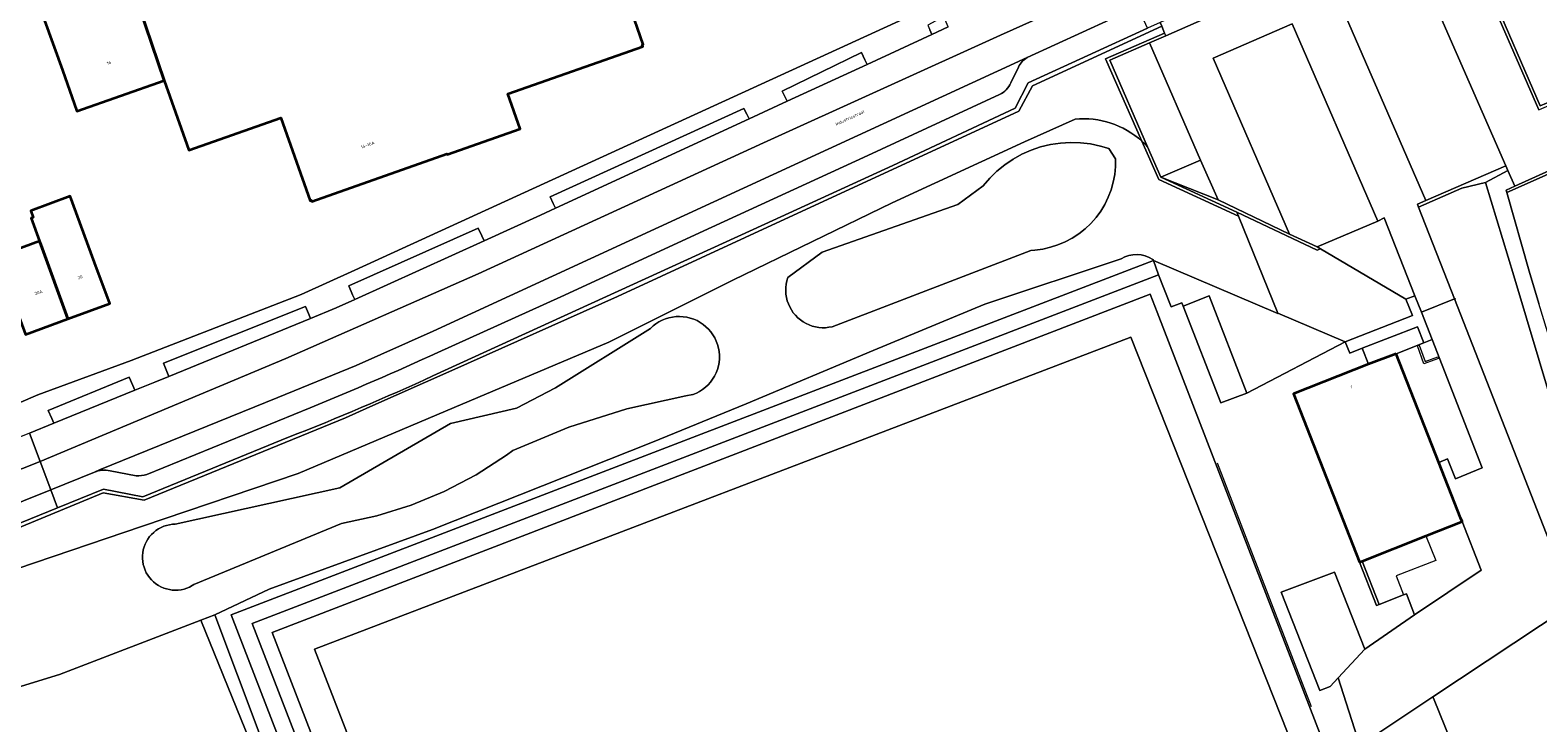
# Model space of a CAD drawing. Header units: metres. Extents: x 197700 to 204338, y 317132 to 325229.
# Tile 242 of 256: x 200248 to 200421, y 318650 to 318729. Entities that reach past the tile are written whole.
import ezdxf
from ezdxf.enums import TextEntityAlignment as Align

# ---------------------------------------------------------------- set-up
doc = ezdxf.new("R2010")
doc.units = ezdxf.units.M
for name, color, linetype, lineweight in [('B-WE-GR-BEPLANTING_CULTUUR_BODEMBEDEKKER-GV', 90, 'Continuous', 18), ('B-WE-GR-BEPLANTING_CULTUUR_BOSPLANTSOEN-GV', 90, 'Continuous', 18), ('B-WE-GR-BEPLANTING_CULTUUR_HEESTERS-GV', 90, 'Continuous', 18), ('B-WE-IE-TERREINAFSCHEIDING_KUNSTMATIG_HEKWERK-G', 20, 'IE-TERREINAFSCHEIDING-KUNSTMATIG', 18), ('B-WE-IE-TERREINAFSCHEIDING_KUNSTMATIG_MUUR-G', 90, 'IE-TERREINAFSCHEIDING-KUNSTMATIG-DICHT', 18), ('B-WE-IE-TERREINAFSCHEIDING_KUNSTMATIG_MUUR-GV', 90, 'Continuous', 18), ('B-WE-OG-BEBOUWING-GV', 7, 'Continuous', 35), ('B-WE-OG-BEBOUWING-T18', 10, 'Continuous', 18), ('B-WE-OG-TERREIN_CULTUURSCHEIDING-GV', 7, 'Continuous', 18), ('B-WE-OG-TERREIN_ERF-GV', 7, 'Continuous', 18), ('B-WE-OG-TOPOGRAFIE-T18', 10, 'Continuous', 18), ('B-WE-VH-VERHARDING_ASFALT-GV', 252, 'Continuous', 18), ('B-WE-VH-VERHARDING_BETONSTRAATSTEEN-GV', 252, 'Continuous', 18), ('B-WE-VH-VERHARDING_GESLOTEN-GV', 252, 'Continuous', 18), ('B-WE-VH-VERHARDING_OPEN-GV', 252, 'Continuous', 18), ('B-WE-VH-VERHARDING_TEGEL-GV', 252, 'Continuous', 18)]:
    doc.layers.add(name, color=color, linetype=linetype, lineweight=lineweight)
doc.styles.add('NLCS-ISO-M200-T18', font='NLCS-ISO.ttf', dxfattribs={"height": 0.36})
doc.linetypes.add('IE-TERREINAFSCHEIDING-KUNSTMATIG', pattern='A,4,[82,NLCS.SHX,S=0.75,R=90,X=0,Y=0],4,-2', length=10)
doc.linetypes.add('IE-TERREINAFSCHEIDING-KUNSTMATIG-DICHT', pattern='A,8,-1,[82,NLCS.SHX,S=0.75,R=90,X=0,Y=0],-1', length=10)

msp = doc.modelspace()

# ---------------------------------------------------------------- linework, layer by layer
at = {"layer": 'B-WE-GR-BEPLANTING_CULTUUR_BODEMBEDEKKER-GV'}
msp.add_lwpolyline([(200376.702, 318715.874, 0.0230179), (200376.042, 318716.52)], format="xyb", dxfattribs=at)
for points in [[(200376.042, 318716.52), (200377.992, 318712.096)], [(200377.992, 318712.096), (200387.145, 318707.893), (200386.953, 318708.367), (200378.239, 318712.368), (200376.702, 318715.874)]]:
    msp.add_lwpolyline(points, dxfattribs=at)
at = {"layer": 'B-WE-GR-BEPLANTING_CULTUUR_BOSPLANTSOEN-GV'}
for points in [[(200335.311, 318700.478), (200335.232, 318700.1), (200335.187, 318699.716), (200335.176, 318699.33), (200335.2, 318698.944), (200335.259, 318698.562), (200335.351, 318698.186), (200335.476, 318697.82), (200335.634, 318697.467), (200335.822, 318697.13), (200336.04, 318696.811), (200336.286, 318696.512), (200336.557, 318696.237), (200336.852, 318695.986), (200337.167, 318695.764), (200337.502, 318695.57), (200337.853, 318695.407), (200338.216, 318695.276), (200338.59, 318695.178), (200338.971, 318695.113), (200339.357, 318695.083), (200339.743, 318695.088), (200340.128, 318695.127), (200340.489, 318695.196), (200363.283, 318703.966), (200363.762, 318703.997), (200364.662, 318704.116), (200365.548, 318704.316), (200366.413, 318704.593), (200367.249, 318704.947), (200368.05, 318705.375), (200368.81, 318705.872), (200369.522, 318706.435), (200370.182, 318707.059), (200370.783, 318707.74), (200371.32, 318708.472), (200371.79, 318709.248), (200372.189, 318710.064), (200372.514, 318710.912), (200372.761, 318711.786), (200372.929, 318712.678), (200373.017, 318713.582), (200373.024, 318714.49), (200372.245, 318715.659), (200371.292, 318715.946), (200370.16, 318716.187), (200369.01, 318716.325), (200367.853, 318716.36), (200366.698, 318716.292), (200365.553, 318716.12), (200364.428, 318715.847), (200363.332, 318715.475), (200362.274, 318715.006), (200361.261, 318714.445), (200360.303, 318713.795), (200359.407, 318713.063), (200358.58, 318712.253), (200357.828, 318711.372), (200354.93, 318709.226), (200339.345, 318703.769), (200335.424, 318700.848)], [(200324.514, 318687.401), (200324.544, 318687.412), (200324.925, 318687.573), (200325.29, 318687.768), (200325.636, 318687.994), (200325.961, 318688.25), (200326.262, 318688.535), (200326.536, 318688.845), (200326.781, 318689.178), (200326.995, 318689.532), (200327.177, 318689.903), (200327.325, 318690.29), (200327.438, 318690.688), (200327.515, 318691.094), (200327.555, 318691.506), (200327.558, 318691.92), (200327.525, 318692.332), (200327.454, 318692.74), (200327.348, 318693.139), (200327.206, 318693.528), (200327.03, 318693.903), (200326.822, 318694.26), (200326.582, 318694.597), (200326.313, 318694.911), (200326.017, 318695.201), (200325.696, 318695.462), (200325.354, 318695.694), (200324.992, 318695.894), (200324.613, 318696.061), (200324.221, 318696.194), (200323.819, 318696.291), (200323.41, 318696.352), (200322.997, 318696.376), (200322.583, 318696.363), (200322.173, 318696.313), (200321.768, 318696.227), (200321.373, 318696.105), (200320.99, 318695.948), (200320.623, 318695.757), (200320.274, 318695.535), (200319.947, 318695.282), (200319.643, 318695.001), (200308.758, 318688.177), (200304.277, 318685.839), (200296.679, 318684.085), (200284.015, 318676.679), (200265.116, 318672.52), (200264.777, 318672.504), (200264.442, 318672.457), (200264.111, 318672.38), (200263.789, 318672.274), (200263.478, 318672.14), (200263.179, 318671.979), (200262.897, 318671.791), (200262.632, 318671.579), (200262.387, 318671.345), (200262.165, 318671.089), (200261.966, 318670.814), (200261.792, 318670.523), (200261.645, 318670.218), (200261.526, 318669.9), (200261.435, 318669.573), (200261.375, 318669.24), (200261.344, 318668.902), (200261.344, 318668.563), (200261.374, 318668.225), (200261.434, 318667.891), (200261.523, 318667.564), (200261.641, 318667.246), (200261.788, 318666.94), (200261.961, 318666.649), (200262.159, 318666.374), (200262.381, 318666.118), (200262.626, 318665.882), (200262.89, 318665.67), (200263.172, 318665.482), (200263.47, 318665.32), (200263.781, 318665.185), (200264.103, 318665.078), (200264.433, 318665.001), (200264.769, 318664.953), (200265.108, 318664.936), (200265.446, 318664.949), (200265.783, 318664.992), (200266.114, 318665.065), (200266.437, 318665.167), (200266.75, 318665.298), (200267.05, 318665.456), (200267.236, 318665.573), (200284.186, 318672.589), (200288.226, 318673.467), (200292.171, 318674.701), (200295.99, 318676.284), (200299.652, 318678.201), (200303.129, 318680.438), (200303.863, 318680.969), (200310.284, 318683.658), (200316.919, 318685.762), (200323.716, 318687.266)]]:
    msp.add_lwpolyline(points, close=True, dxfattribs=at)
at = {"layer": 'B-WE-GR-BEPLANTING_CULTUUR_HEESTERS-GV'}
for points in [[(200423.492, 318720.908), (200423.776, 318720.851), (200425.623, 318715.168), (200425.002, 318713.354), (200424.486, 318713.151), (200424.251, 318713.81), (200424.033, 318713.678), (200418.843, 318711.346), (200417.86, 318710.894), (200417.938, 318710.618), (200424.057, 318713.314), (200424.277, 318712.694), (200425.28, 318713.084), (200425.985, 318715.174), (200423.943, 318721.474), (200421.773, 318720.574), (200415.966, 318733.923), (200411.256, 318744.749)], [(200396.021, 318738.684), (200396.975, 318736.483), (200411.69, 318742.873), (200421.588, 318720.118), (200421.946, 318720.267), (200423.492, 318720.908)], [(200376.928, 318727.796), (200378.778, 318728.607), (200378.647, 318728.931), (200371.875, 318725.977), (200376.042, 318716.52)], [(200376.702, 318715.874), (200372.352, 318725.798), (200376.928, 318727.796)]]:
    msp.add_lwpolyline(points, dxfattribs=at)
for points in [[(200387.17, 318734.29), (200379.125, 318730.591), (200378.156, 318730.148), (200378.324, 318729.731), (200378.647, 318728.931), (200378.778, 318728.607), (200387.924, 318732.615)], [(200351.7, 318729.305), (200351.936, 318728.752), (200353.831, 318729.627), (200353.596, 318730.179), (200353.318, 318730.831), (200351.472, 318729.841)], [(200335.077, 318721.631), (200335.341, 318721.092), (200344.512, 318725.325), (200344.258, 318725.869), (200343.872, 318726.696), (200334.764, 318722.267)], [(200308.733, 318708.81), (200330.987, 318719.082), (200330.711, 318719.616), (200330.368, 318720.279), (200308.148, 318710.123), (200308.489, 318709.357)], [(200384.817, 318709.776), (200382.779, 318714.342), (200378.239, 318712.368)], [(200417.828, 318713.673), (200408.631, 318709.689), (200407.672, 318709.283), (200407.81, 318708.93), (200412.761, 318711.102), (200415.479, 318711.763), (200418.065, 318713.13)], [(200378.239, 318712.368), (200386.953, 318708.367), (200396.158, 318703.997), (200396.528, 318704.157), (200396.149, 318704.381), (200393.006, 318705.835), (200384.817, 318709.776)], [(200407.384, 318698.764), (200403.861, 318707.708), (200403.116, 318707.331), (200396.149, 318704.381), (200396.528, 318704.157), (200406.355, 318698.359)], [(200299.865, 318706.508), (200285.016, 318699.907), (200285.464, 318698.879), (200285.704, 318698.329), (200300.55, 318705.078), (200300.291, 318705.619)], [(200280.642, 318696.159), (200280.408, 318696.711), (200280.07, 318697.507), (200263.762, 318691.008), (200264.141, 318690.04), (200264.359, 318689.481)], [(200259.832, 318689.41), (200250.536, 318685.591), (200250.927, 318684.659), (200251.159, 318684.105), (200260.474, 318687.895), (200260.24, 318688.448)]]:
    msp.add_lwpolyline(points, close=True, dxfattribs=at)
msp.add_lwpolyline([(200376.042, 318716.52, -0.0230179), (200376.702, 318715.874)], format="xyb", dxfattribs=at)
at = {"layer": 'B-WE-IE-TERREINAFSCHEIDING_KUNSTMATIG_HEKWERK-G'}
for points in [[(200408.127, 318696.865), (200411.931, 318698.389)], [(200411.931, 318698.389), (200412.078, 318698.448)], [(200384.703, 318679.56), (200395.488, 318651.593)]]:
    msp.add_lwpolyline(points, dxfattribs=at)
at = {"layer": 'B-WE-IE-TERREINAFSCHEIDING_KUNSTMATIG_MUUR-G'}
for points in [[(200407.664, 318692.997), (200407.871, 318693.071)], [(200408.408, 318690.917), (200407.664, 318692.997)], [(200407.871, 318693.071), (200408.54, 318691.202)], [(200408.54, 318691.202), (200410.016, 318691.757)], [(200410.016, 318691.757), (200410.093, 318691.551)], [(200410.093, 318691.551), (200408.408, 318690.917)], [(200408.632, 318671.171), (200409.773, 318668.359)], [(200409.773, 318668.359), (200405.241, 318666.592)], [(200405.241, 318666.592), (200406.087, 318664.411)], [(200406.087, 318664.411), (200406.402, 318664.516)]]:
    msp.add_lwpolyline(points, dxfattribs=at)
at = {"layer": 'B-WE-IE-TERREINAFSCHEIDING_KUNSTMATIG_MUUR-GV'}
msp.add_lwpolyline([(200402.978, 318663.183), (200403.278, 318663.3), (200401.329, 318668.28), (200401.03, 318668.161)], close=True, dxfattribs=at)
at = {"layer": 'B-WE-OG-BEBOUWING-GV'}
for points in [[(200263.84, 318723.493), (200260.295, 318733.992), (200250.121, 318730.389), (200252.154, 318724.681), (200253.813, 318719.965)], [(200249.67, 318704.645), (200252.763, 318696.104), (200257.586, 318697.879), (200255.859, 318702.571), (200253.054, 318710.19), (200248.519, 318708.521), (200248.802, 318707.742), (200248.567, 318707.657), (200249.533, 318705.02)], [(200252.763, 318696.104), (200249.67, 318704.645), (200249.533, 318705.02), (200244.645, 318703.221), (200246.194, 318699.014), (200247.921, 318694.322)], [(200405.224, 318692.101), (200402.067, 318690.908), (200393.435, 318687.501), (200401.03, 318668.161), (200401.329, 318668.28), (200408.632, 318671.171), (200412.787, 318672.816), (200412.611, 318673.264), (200410.119, 318679.619)]]:
    msp.add_lwpolyline(points, close=True, dxfattribs=at)
msp.add_lwpolyline([(200260.295, 318733.992), (200263.84, 318723.493), (200266.665, 318715.465), (200277.237, 318719.185), (200280.584, 318709.675), (200280.716, 318709.73), (200280.769, 318709.562), (200296.288, 318715.068), (200296.303, 318714.983), (200304.694, 318717.937), (200303.296, 318721.93), (200318.771, 318727.401), (200318.705, 318727.59), (200318.818, 318727.63), (200317.151, 318732.344)], dxfattribs=at)
at = {"layer": 'B-WE-OG-TERREIN_CULTUURSCHEIDING-GV'}
for points in [[(200415.966, 318733.923), (200421.773, 318720.574), (200423.943, 318721.474), (200425.985, 318715.174), (200425.28, 318713.084), (200424.277, 318712.694), (200424.057, 318713.314), (200417.938, 318710.618), (200420.49, 318701.592), (200421.619, 318697.874)], [(200363.506, 318722.853), (200378.324, 318729.731), (200378.156, 318730.148), (200376.707, 318729.486), (200362.986, 318723.214), (200361.521, 318720.3), (200347.447, 318713.723), (200332.787, 318706.985), (200312.835, 318697.862), (200294.673, 318689.539)], [(200376.042, 318716.52), (200371.875, 318725.977), (200378.647, 318728.931), (200378.324, 318729.731), (200363.506, 318722.853), (200361.931, 318719.938), (200330.534, 318705.428), (200315.848, 318698.654), (200296.857, 318690.166), (200287.447, 318685.991), (200284.651, 318684.731), (200261.536, 318675.285), (200256.834, 318676.123), (200241.912, 318669.94)], [(200278.12, 318682.501), (200261.385, 318675.655), (200256.865, 318676.538), (200251.6, 318674.398), (200241.429, 318670.263), (200241.257, 318669.688), (200215.872, 318659.351), (200215.398, 318659.563), (200215.342, 318659.588), (200214.981, 318659.442), (200215.316, 318658.696), (200241.636, 318669.31), (200241.912, 318669.94), (200256.834, 318676.123), (200261.536, 318675.285), (200284.651, 318684.731), (200287.447, 318685.991), (200296.857, 318690.166), (200315.848, 318698.654), (200330.534, 318705.428), (200361.931, 318719.938), (200363.506, 318722.853)], [(200368.38, 318719.043), (200362.56, 318716.415), (200347.389, 318709.429), (200329.114, 318700.554), (200314.863, 318693.411), (200297.135, 318685.901), (200279.196, 318678.354), (200261.354, 318672.275), (200240.79, 318665.321), (200229.193, 318660.328)], [(200229.193, 318660.328), (200240.79, 318665.321), (200261.354, 318672.275), (200279.196, 318678.354), (200297.135, 318685.901), (200314.863, 318693.411), (200329.114, 318700.554), (200347.389, 318709.429), (200362.56, 318716.415), (200368.38, 318719.043)], [(200377.318, 318702.915), (200377.368, 318702.803), (200391.659, 318696.717), (200391.645, 318696.753), (200387.145, 318707.893), (200377.992, 318712.096), (200376.042, 318716.52)], [(200234.626, 318651.218), (200237.479, 318650.855), (200251.837, 318655.238), (200268.047, 318661.477), (200269.668, 318662.109), (200275.884, 318665.042), (200294.648, 318671.905), (200319.899, 318681.95), (200330.625, 318686.34), (200345.195, 318692.462), (200358.005, 318697.771), (200373.661, 318703.009)], [(200373.661, 318703.009), (200358.005, 318697.771), (200345.195, 318692.462), (200330.625, 318686.34), (200319.899, 318681.95), (200294.648, 318671.905), (200275.884, 318665.042), (200269.668, 318662.109), (200277.342, 318641.638), (200285.162, 318621.339), (200287.457, 318617.361), (200299.202, 318585.469), (200302.859, 318585.472), (200305.648, 318584.591), (200298.619, 318584.384), (200286.427, 318593.679), (200278.1, 318570.952), (200258.649, 318567.529)], [(200401.062, 318647.108), (200408.233, 318628.793), (200359.358, 318609.824), (200348.065, 318605.441), (200300.529, 318586.992), (200271.517, 318662.095), (200324.462, 318682.482), (200377.368, 318702.803), (200377.318, 318702.915)], [(200301.232, 318590.517), (200273.953, 318661.103), (200377.97, 318701.142), (200377.368, 318702.803), (200324.462, 318682.482), (200271.517, 318662.095), (200300.529, 318586.992)], [(200422.716, 318619.827), (200424.299, 318615.907), (200429.611, 318618.214), (200433.853, 318620.196), (200436.703, 318621.726), (200440.11, 318624.091), (200442.3, 318625.83), (200446.089, 318628.96), (200452.478, 318634.126), (200446.777, 318637.603), (200442.85, 318639.609), (200434.347, 318644.888), (200432.678, 318646.523), (200431.044, 318648.54), (200429.758, 318650.905), (200428.923, 318653.13), (200428.437, 318655.147), (200428.193, 318657.86), (200428.019, 318661.65), (200428.026, 318665.009), (200409.441, 318652.691), (200409.501, 318652.544), (200416.383, 318635.506)], [(200276.236, 318641.323), (200268.047, 318661.477), (200251.837, 318655.238), (200237.479, 318650.855), (200234.626, 318651.218)], [(200416.383, 318635.506), (200409.501, 318652.544), (200409.441, 318652.691), (200401.062, 318647.108)]]:
    msp.add_lwpolyline(points, dxfattribs=at)
for points in [[(200376.042, 318716.52, 0.2084392), (200368.38, 318719.043)], [(200368.38, 318719.043, -0.2084392), (200376.042, 318716.52)], [(200377.318, 318702.915, 0.2876672), (200373.661, 318703.009)], [(200373.661, 318703.009, -0.2876672), (200377.318, 318702.915)], [(200294.673, 318689.539, -0.0138775), (200278.12, 318682.501)]]:
    msp.add_lwpolyline(points, format="xyb", dxfattribs=at)
for points in [[(200335.232, 318700.1), (200335.311, 318700.478), (200335.424, 318700.848), (200339.345, 318703.769), (200354.93, 318709.226), (200357.828, 318711.372), (200358.58, 318712.253), (200359.407, 318713.063), (200360.303, 318713.795), (200361.261, 318714.445), (200362.274, 318715.006), (200363.332, 318715.475), (200364.428, 318715.847), (200365.553, 318716.12), (200366.698, 318716.292), (200367.853, 318716.36), (200369.01, 318716.325), (200370.16, 318716.187), (200371.292, 318715.946), (200372.245, 318715.659), (200373.024, 318714.49), (200373.017, 318713.582), (200372.929, 318712.678), (200372.761, 318711.786), (200372.514, 318710.912), (200372.189, 318710.064), (200371.79, 318709.248), (200371.32, 318708.472), (200370.783, 318707.74), (200370.182, 318707.059), (200369.522, 318706.435), (200368.81, 318705.872), (200368.05, 318705.375), (200367.249, 318704.947), (200366.413, 318704.593), (200365.548, 318704.316), (200364.662, 318704.116), (200363.762, 318703.997), (200363.283, 318703.966), (200340.489, 318695.196), (200340.128, 318695.127), (200339.743, 318695.088), (200339.357, 318695.083), (200338.971, 318695.113), (200338.59, 318695.178), (200338.216, 318695.276), (200337.853, 318695.407), (200337.502, 318695.57), (200337.167, 318695.764), (200336.852, 318695.986), (200336.557, 318696.237), (200336.286, 318696.512), (200336.04, 318696.811), (200335.822, 318697.13), (200335.634, 318697.467), (200335.476, 318697.82), (200335.351, 318698.186), (200335.259, 318698.562), (200335.2, 318698.944), (200335.176, 318699.33), (200335.187, 318699.716)], [(200427.453, 318672.353), (200423.087, 318686.473), (200418.726, 318701.026), (200415.479, 318711.763), (200412.761, 318711.102), (200407.81, 318708.93), (200411.931, 318698.389), (200422.791, 318670.611), (200425.769, 318671.724)], [(200391.645, 318696.753), (200399.38, 318693.469), (200407.109, 318696.504), (200406.355, 318698.359), (200396.528, 318704.157), (200396.158, 318703.997), (200386.953, 318708.367), (200387.145, 318707.893)], [(200377.79, 318696.885), (200376.994, 318698.948), (200276.25, 318660.068), (200302.221, 318592.85), (200346.351, 318609.898), (200357.65, 318614.263), (200402.926, 318631.754)], [(200324.544, 318687.412), (200324.514, 318687.401), (200323.716, 318687.266), (200316.919, 318685.762), (200310.284, 318683.658), (200303.863, 318680.969), (200303.129, 318680.438), (200299.652, 318678.201), (200295.99, 318676.284), (200292.171, 318674.701), (200288.226, 318673.467), (200284.186, 318672.589), (200267.236, 318665.573), (200267.05, 318665.456), (200266.75, 318665.298), (200266.437, 318665.167), (200266.114, 318665.065), (200265.783, 318664.992), (200265.446, 318664.949), (200265.108, 318664.936), (200264.769, 318664.953), (200264.433, 318665.001), (200264.103, 318665.078), (200263.781, 318665.185), (200263.47, 318665.32), (200263.172, 318665.482), (200262.89, 318665.67), (200262.626, 318665.882), (200262.381, 318666.118), (200262.159, 318666.374), (200261.961, 318666.649), (200261.788, 318666.94), (200261.641, 318667.246), (200261.523, 318667.564), (200261.434, 318667.891), (200261.374, 318668.225), (200261.344, 318668.563), (200261.344, 318668.902), (200261.375, 318669.24), (200261.435, 318669.573), (200261.526, 318669.9), (200261.645, 318670.218), (200261.792, 318670.523), (200261.966, 318670.814), (200262.165, 318671.089), (200262.387, 318671.345), (200262.632, 318671.579), (200262.897, 318671.791), (200263.179, 318671.979), (200263.478, 318672.14), (200263.789, 318672.274), (200264.111, 318672.38), (200264.442, 318672.457), (200264.777, 318672.504), (200265.116, 318672.52), (200284.015, 318676.679), (200296.679, 318684.085), (200304.277, 318685.839), (200308.758, 318688.177), (200319.643, 318695.001), (200319.947, 318695.282), (200320.274, 318695.535), (200320.623, 318695.757), (200320.99, 318695.948), (200321.373, 318696.105), (200321.768, 318696.227), (200322.173, 318696.313), (200322.583, 318696.363), (200322.997, 318696.376), (200323.41, 318696.352), (200323.819, 318696.291), (200324.221, 318696.194), (200324.613, 318696.061), (200324.992, 318695.894), (200325.354, 318695.694), (200325.696, 318695.462), (200326.017, 318695.201), (200326.313, 318694.911), (200326.582, 318694.597), (200326.822, 318694.26), (200327.03, 318693.903), (200327.206, 318693.528), (200327.348, 318693.139), (200327.454, 318692.74), (200327.525, 318692.332), (200327.558, 318691.92), (200327.555, 318691.506), (200327.515, 318691.094), (200327.438, 318690.688), (200327.325, 318690.29), (200327.177, 318689.903), (200326.995, 318689.532), (200326.781, 318689.178), (200326.536, 318688.845), (200326.262, 318688.535), (200325.961, 318688.25), (200325.636, 318687.994), (200325.29, 318687.768), (200324.925, 318687.573)], [(200281.108, 318658.15), (200304.465, 318597.895), (200398.547, 318633.996), (200374.797, 318693.988)], [(200281.108, 318658.15), (200374.797, 318693.988), (200398.547, 318633.996), (200304.465, 318597.895)], [(200277.342, 318641.638), (200269.668, 318662.109), (200268.047, 318661.477), (200276.236, 318641.323), (200283.706, 318621.595), (200286.348, 318615.967), (200298.619, 318584.384), (200305.648, 318584.591), (200302.859, 318585.472), (200299.202, 318585.469), (200287.457, 318617.361), (200285.162, 318621.339)]]:
    msp.add_lwpolyline(points, close=True, dxfattribs=at)
at = {"layer": 'B-WE-OG-TERREIN_ERF-GV'}
for points in [[(200317.151, 318732.344), (200318.818, 318727.63), (200318.705, 318727.59), (200318.771, 318727.401), (200303.296, 318721.93), (200304.694, 318717.937), (200296.303, 318714.983), (200296.288, 318715.068), (200280.769, 318709.562), (200280.716, 318709.73), (200280.584, 318709.675), (200277.237, 318719.185), (200266.665, 318715.465), (200263.84, 318723.493), (200253.813, 318719.965), (200252.154, 318724.681), (200250.121, 318730.389)], [(200247.104, 318686.424), (200249.343, 318687.362), (200260.051, 318691.319), (200279.552, 318698.882), (200285.727, 318701.69), (200350.909, 318731.54)]]:
    msp.add_lwpolyline(points, dxfattribs=at)
for points in [[(200252.763, 318696.104), (200247.921, 318694.322), (200246.194, 318699.014), (200244.645, 318703.221), (200249.533, 318705.02), (200248.567, 318707.657), (200248.802, 318707.742), (200248.519, 318708.521), (200253.054, 318710.19), (200255.859, 318702.571), (200257.586, 318697.879)], [(200407.661, 318695.189), (200401.326, 318692.717), (200402.067, 318690.908), (200405.224, 318692.101), (200408.415, 318693.349)], [(200405.224, 318692.101), (200410.119, 318679.619), (200411.131, 318680.016), (200412.045, 318677.714), (200415.112, 318678.981), (200409.358, 318693.718), (200408.415, 318693.349)], [(200401.329, 318668.28), (200403.278, 318663.3), (200406.087, 318664.411), (200406.402, 318664.516), (200407.35, 318662.103), (200414.994, 318667.238), (200412.787, 318672.816), (200408.632, 318671.171)]]:
    msp.add_lwpolyline(points, close=True, dxfattribs=at)
at = {"layer": 'B-WE-VH-VERHARDING_ASFALT-GV'}
for points in [[(200353.831, 318729.627), (200351.936, 318728.752), (200344.512, 318725.325), (200335.341, 318721.092), (200330.987, 318719.082), (200308.733, 318708.81), (200307.015, 318708.017), (200300.55, 318705.078), (200285.704, 318698.329), (200283.593, 318697.369), (200280.642, 318696.159), (200264.359, 318689.481), (200262.772, 318688.83), (200260.474, 318687.895), (200251.159, 318684.105), (200248.392, 318682.979), (200249.607, 318679.731), (200277.814, 318691.538), (200299.871, 318701.29), (200332.629, 318716.321), (200359.831, 318728.692), (200374.108, 318735.132)], [(200224.364, 318669.742), (200249.607, 318679.731), (200248.392, 318682.979), (200242.885, 318680.738), (200237.473, 318678.553), (200216.25, 318669.911), (200211.692, 318668.044), (200196.554, 318661.884), (200195.617, 318661.502), (200194.682, 318661.118)], [(200249.607, 318679.731), (200224.364, 318669.742), (200200.488, 318660.024), (200186.261, 318653.906), (200171.299, 318646.611), (200153.964, 318637.385), (200155.616, 318634.27), (200167.54, 318640.659)], [(200201.31, 318656.345), (200205.229, 318657.935), (200208.49, 318659.265), (200212.038, 318660.708), (200214.849, 318661.825), (200217.693, 318662.983), (200240.152, 318672.104), (200244.525, 318673.922), (200250.829, 318676.462), (200249.607, 318679.731)]]:
    msp.add_lwpolyline(points, dxfattribs=at)
msp.add_lwpolyline([(200332.629, 318716.321), (200299.871, 318701.29), (200277.814, 318691.538), (200249.607, 318679.731), (200250.829, 318676.462), (200255.834, 318678.478), (200256.403, 318678.753), (200276.886, 318687.084), (200285.86, 318690.758), (200294.72, 318694.705), (200317.212, 318705.046), (200362.894, 318726.108), (200375.571, 318731.953), (200374.108, 318735.132), (200359.831, 318728.692)], close=True, dxfattribs=at)
at = {"layer": 'B-WE-VH-VERHARDING_BETONSTRAATSTEEN-GV'}
for points in [[(200421.588, 318720.118), (200411.69, 318742.873)], [(200407.905, 318736.346), (200417.828, 318713.673), (200418.065, 318713.13), (200418.843, 318711.346), (200424.033, 318713.678)], [(200387.924, 318732.615), (200378.778, 318728.607), (200376.928, 318727.796), (200382.779, 318714.342), (200384.817, 318709.776), (200393.006, 318705.835), (200384.236, 318726.055), (200393.291, 318729.983), (200403.116, 318707.331), (200403.861, 318707.708), (200407.384, 318698.764), (200408.127, 318696.865), (200411.931, 318698.389), (200407.81, 318708.93), (200407.672, 318709.283), (200408.631, 318709.689), (200398.773, 318732.394)], [(200362.894, 318726.108), (200317.212, 318705.046), (200294.72, 318694.705), (200285.86, 318690.758), (200276.886, 318687.084), (200256.403, 318678.753), (200255.834, 318678.478)], [(200361.011, 318723.2), (200361.88, 318725.023)], [(200344.585, 318714.867), (200359.719, 318721.878)], [(200295.25, 318692.25), (200309.344, 318698.645), (200326.695, 318706.649), (200344.585, 318714.867)], [(200261.831, 318678.239), (200280.576, 318685.889)], [(200257.652, 318678.643), (200260.609, 318678.086)]]:
    msp.add_lwpolyline(points, dxfattribs=at)
for points in [[(200417.828, 318713.673), (200407.905, 318736.346), (200398.773, 318732.394), (200408.631, 318709.689)], [(200403.116, 318707.331), (200393.291, 318729.983), (200384.236, 318726.055), (200393.006, 318705.835), (200396.149, 318704.381)], [(200382.779, 318714.342), (200376.928, 318727.796), (200372.352, 318725.798), (200376.702, 318715.874), (200378.239, 318712.368)], [(200429.44, 318673.096), (200425.118, 318686.357), (200421.619, 318697.874), (200420.49, 318701.592), (200417.938, 318710.618), (200417.86, 318710.894), (200418.843, 318711.346), (200418.065, 318713.13), (200415.479, 318711.763), (200418.726, 318701.026), (200423.087, 318686.473), (200427.453, 318672.353)]]:
    msp.add_lwpolyline(points, close=True, dxfattribs=at)
for points in [[(200361.88, 318725.023, -0.1529972), (200362.894, 318726.108)], [(200359.719, 318721.878, 0.1836201), (200361.011, 318723.2)], [(200280.576, 318685.889, 0.0126025), (200295.25, 318692.25)], [(200255.834, 318678.478, -0.1611368), (200257.652, 318678.643)], [(200260.609, 318678.086, 0.1071608), (200261.831, 318678.239)]]:
    msp.add_lwpolyline(points, format="xyb", dxfattribs=at)
at = {"layer": 'B-WE-VH-VERHARDING_GESLOTEN-GV'}
for points in [[(200399.38, 318693.469), (200391.645, 318696.753), (200391.659, 318696.717), (200377.368, 318702.803), (200377.97, 318701.142), (200378.615, 318699.504), (200379.391, 318697.465), (200380.638, 318697.944), (200380.793, 318697.562), (200383.761, 318698.758), (200388.087, 318687.55)], [(200388.087, 318687.55), (200383.761, 318698.758), (200380.793, 318697.562), (200385.094, 318686.441)], [(200411.931, 318698.389), (200408.127, 318696.865), (200409.358, 318693.718), (200415.112, 318678.981), (200412.045, 318677.714), (200411.131, 318680.016), (200410.119, 318679.619), (200412.611, 318673.264), (200412.787, 318672.816), (200414.994, 318667.238), (200407.35, 318662.103), (200401.619, 318658.174), (200398.563, 318654.861), (200401.062, 318647.108), (200409.441, 318652.691), (200428.026, 318665.009), (200427.875, 318665.115), (200426.998, 318667.543), (200425.769, 318671.724), (200422.791, 318670.611)], [(200396.457, 318653.401), (200397.661, 318653.882), (200398.563, 318654.861), (200401.619, 318658.174), (200398.156, 318667), (200392.051, 318664.69)]]:
    msp.add_lwpolyline(points, close=True, dxfattribs=at)
for points in [[(200401.062, 318647.108), (200398.563, 318654.861), (200397.661, 318653.882), (200396.457, 318653.401), (200392.051, 318664.69), (200398.156, 318667), (200401.619, 318658.174), (200407.35, 318662.103), (200406.402, 318664.516), (200406.087, 318664.411), (200403.278, 318663.3), (200402.978, 318663.183), (200401.03, 318668.161), (200393.435, 318687.501), (200402.067, 318690.908), (200401.326, 318692.717), (200399.896, 318692.159), (200399.38, 318693.469), (200388.087, 318687.55), (200385.094, 318686.441), (200380.793, 318697.562), (200380.638, 318697.944), (200379.391, 318697.465), (200378.615, 318699.504), (200377.97, 318701.142), (200273.953, 318661.103), (200301.232, 318590.517)], [(200302.221, 318592.85), (200276.25, 318660.068), (200376.994, 318698.948), (200377.79, 318696.885), (200402.926, 318631.754)]]:
    msp.add_lwpolyline(points, dxfattribs=at)
at = {"layer": 'B-WE-VH-VERHARDING_OPEN-GV'}
msp.add_lwpolyline([(200407.384, 318698.764), (200406.355, 318698.359), (200407.109, 318696.504), (200399.38, 318693.469), (200399.896, 318692.159), (200401.326, 318692.717), (200407.661, 318695.189), (200408.415, 318693.349), (200409.358, 318693.718), (200408.127, 318696.865)], close=True, dxfattribs=at)
at = {"layer": 'B-WE-VH-VERHARDING_TEGEL-GV'}
for points in [[(200294.673, 318689.539), (200312.835, 318697.862), (200332.787, 318706.985), (200347.447, 318713.723), (200361.521, 318720.3), (200362.986, 318723.214), (200376.707, 318729.486), (200375.571, 318731.953), (200362.894, 318726.108)], [(200350.909, 318731.54), (200285.727, 318701.69), (200279.552, 318698.882), (200260.051, 318691.319), (200249.343, 318687.362), (200247.104, 318686.424)], [(200248.392, 318682.979), (200251.159, 318684.105), (200250.927, 318684.659), (200250.536, 318685.591), (200259.832, 318689.41), (200260.24, 318688.448), (200260.474, 318687.895), (200262.772, 318688.83), (200264.359, 318689.481), (200264.141, 318690.04), (200263.762, 318691.008), (200280.07, 318697.507), (200280.408, 318696.711), (200280.642, 318696.159), (200283.593, 318697.369), (200285.704, 318698.329), (200285.464, 318698.879), (200285.016, 318699.907), (200299.865, 318706.508), (200300.291, 318705.619), (200300.55, 318705.078), (200307.015, 318708.017), (200308.733, 318708.81), (200308.489, 318709.357), (200308.148, 318710.123), (200330.368, 318720.279), (200330.711, 318719.616), (200330.987, 318719.082), (200335.341, 318721.092), (200335.077, 318721.631), (200334.764, 318722.267), (200343.872, 318726.696), (200344.258, 318725.869), (200344.512, 318725.325), (200351.936, 318728.752), (200351.7, 318729.305)], [(200361.88, 318725.023), (200361.011, 318723.2)], [(200359.719, 318721.878), (200344.585, 318714.867), (200326.695, 318706.649), (200309.344, 318698.645), (200295.25, 318692.25)], [(200280.576, 318685.889), (200261.831, 318678.239)], [(200255.834, 318678.478), (200250.829, 318676.462), (200251.6, 318674.398), (200256.865, 318676.538), (200261.385, 318675.655), (200278.12, 318682.501)], [(200260.609, 318678.086), (200257.652, 318678.643)], [(200241.257, 318669.688), (200241.429, 318670.263), (200251.6, 318674.398), (200250.829, 318676.462), (200244.525, 318673.922), (200240.152, 318672.104), (200234.592, 318668.544), (200229.789, 318666.605), (200228.673, 318666.151), (200224.256, 318664.36), (200217.693, 318662.983), (200214.849, 318661.825)]]:
    msp.add_lwpolyline(points, dxfattribs=at)
for points in [[(200362.894, 318726.108, 0.1529972), (200361.88, 318725.023)], [(200361.011, 318723.2, -0.1836201), (200359.719, 318721.878)], [(200295.25, 318692.25, -0.0126025), (200280.576, 318685.889)], [(200278.12, 318682.501, 0.0138775), (200294.673, 318689.539)], [(200257.652, 318678.643, 0.1611368), (200255.834, 318678.478)], [(200261.831, 318678.239, -0.1071608), (200260.609, 318678.086)]]:
    msp.add_lwpolyline(points, format="xyb", dxfattribs=at)

# ---------------------------------------------------------------- texts
at = {"layer": 'B-WE-OG-BEBOUWING-T18', "style": 'NLCS-ISO-M200-T18'}
for s, rotation, p in [('16', 19.4, (200257.499, 318725.502)), ('14-16A', 19.5, (200287.191, 318716.085)), ('20', 20.2, (200254.189, 318700.891)), ('20A', 20.2, (200249.422, 318699.137))]:
    msp.add_text(s, height=0.36, rotation=rotation, dxfattribs=at).set_placement(p, align=Align.MIDDLE)
msp.add_text('1', height=0.36, dxfattribs=at).set_placement((200400.087, 318688.281), align=Align.MIDDLE)
at = {"layer": 'B-WE-OG-TOPOGRAFIE-T18', "style": 'NLCS-ISO-M200-T18'}
msp.add_text('Industriestraat', height=0.36, rotation=24.7, dxfattribs=at).set_placement((200342.561, 318719.202), align=Align.MIDDLE)

doc.saveas('drawing.dxf')
